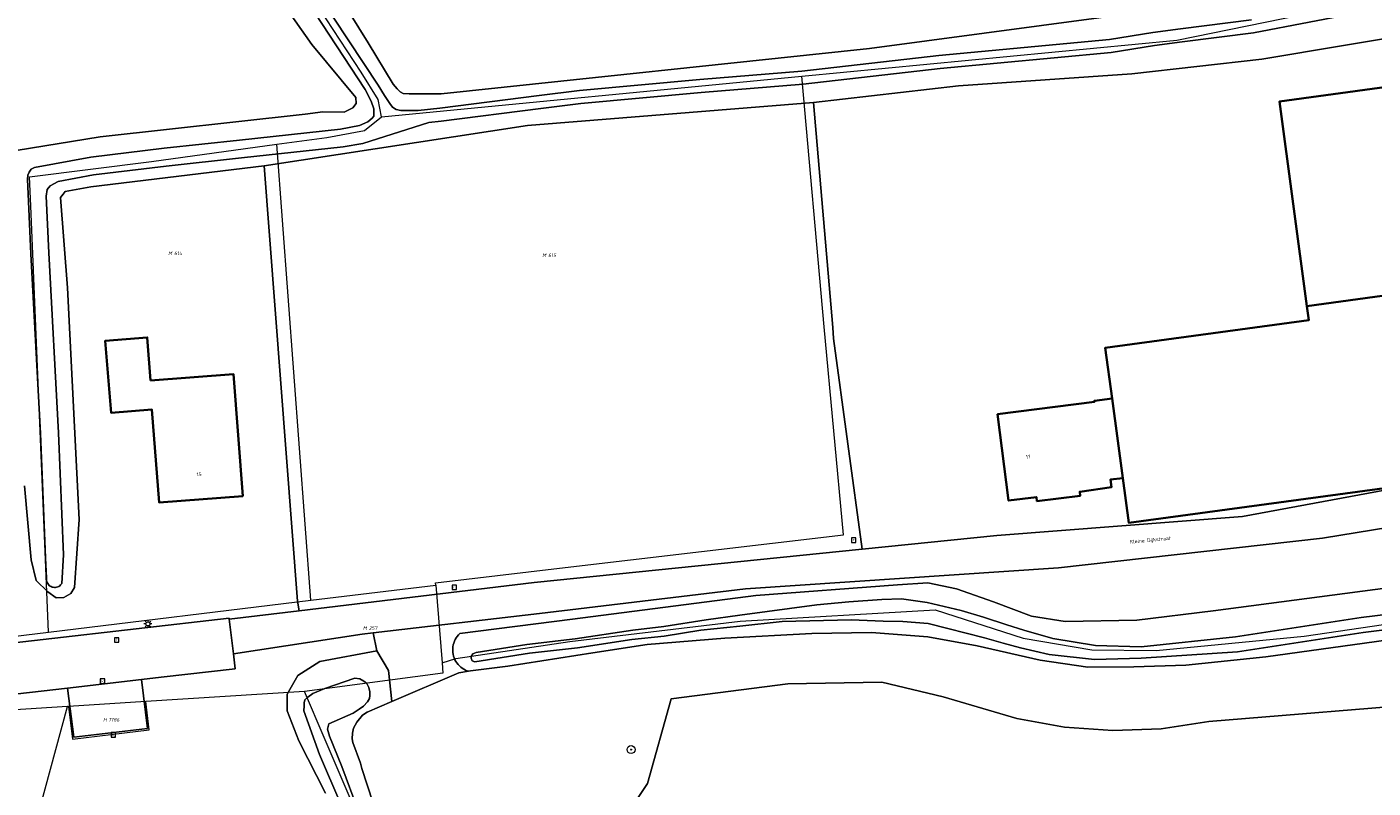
# Model space of a CAD drawing. Header units: metres. Extents: x 250001 to 257773, y 598992 to 609118.
# Tile 85 of 256: x 251689 to 251823, y 601573 to 601649. Entities that reach past the tile are written whole.
import ezdxf
from ezdxf.enums import TextEntityAlignment as Align
from ezdxf.lldxf.tags import DXFTag

# ---------------------------------------------------------------- set-up
doc = ezdxf.new("R2010")
doc.units = ezdxf.units.M
for name, color, linetype, lineweight in [('B-WE-GR-BOOM-S', 252, 'Continuous', 25), ('B-WE-GR-BOS_LOOF-GV', 252, 'Continuous', 13), ('B-WE-GR-BOUWLAND-GV', 252, 'Continuous', 13), ('B-WE-GR-GRAS-GV', 252, 'Continuous', 13), ('B-WE-GR-GROENVOORZIENING-GV', 252, 'Continuous', 18), ('B-WE-KG-GRENS_PERCEEL-G', 150, 'KG-PERCEEL', 18), ('B-WE-KG-GRENS_PERCEEL-S', 150, 'Continuous', 25), ('B-WE-KL-ET_LS_OV_LICHTMAST-S', 252, 'Continuous', 25), ('B-WE-OG-BEBOUWING-GV', 1, 'Continuous', 35), ('B-WE-OG-BEBOUWING-T18', 7, 'Continuous', 18), ('B-WE-OG-TERREIN_ERF-GV', 7, 'Continuous', 18), ('B-WE-OG-TOPOGRAFIE-T18', 2, 'Continuous', 18), ('B-WE-OG-WATER-GV', 252, 'Continuous', 18), ('B-WE-OG-WATER_SLOOT-GV', 252, 'Continuous', 18), ('B-WE-RI-GWA_KOLK-S', 252, 'Continuous', 25), ('B-WE-RI-GWA_RIOOLPUT-S', 252, 'Continuous', 25), ('B-WE-VH-VERHARDING_GESLOTEN-GV', 252, 'Continuous', 18), ('B-WE-VH-VERHARDING_OPEN-GV', 252, 'Continuous', 18), ('X-XX-AL-REFERENTIE-G', 7, 'Continuous', 18)]:
    doc.layers.add(name, color=color, linetype=linetype, lineweight=lineweight)
doc.styles.add('NLCS-ISO', font='NLCS-ISO.ttf')
doc.styles.add('NLCS-ISO-ANNOTATIEF-T18', font='NLCS-ISO.ttf', dxfattribs={"height": 1.8})
doc.styles.get("Standard").update_dxf_attribs({"font": 'NLCS-ISO.ttf'})
tags = doc.linetypes.add('KG-PERCEEL', pattern='A,5.5,-2,["P",Standard,S=1.8,R=0,X=-0.5,Y=-0.9],-2,5.5,-2,[5,NLCS.SHX,S=0.75,R=0,X=0,Y=0],-2', length=19).pattern_tags.tags
tags[6] = DXFTag(74, 10)

# ---------------------------------------------------------------- blocks, each defined once
blk = doc.blocks.new('SKG-PERCEELNUMMER-SO')
at = {"style": 'NLCS-ISO', "oblique": 10, "flags": 1}
blk.add_attdef('GEMEENTECODE', text='', height=1.8, dxfattribs=at).set_placement((0, 2.55), align=Align.MIDDLE_CENTER)
at = {"style": 'NLCS-ISO', "oblique": 10}
blk.add_attdef('SECTIE', text='', height=1.8, dxfattribs=at).set_placement((-0.5, 0), align=Align.MIDDLE_RIGHT)
blk.add_attdef('PERCEELNUMMER', text='', height=1.8, dxfattribs=at).set_placement((0.5, 0), align=Align.MIDDLE_LEFT)
blk = doc.blocks.new('BS2021-132-Xref-KAD-20210617')
at = {"layer": 'B-WE-KG-GRENS_PERCEEL-G', "flags": 128}
for points in [[(251766.374, 601644.315), (251803.79, 601647.914), (251830.044, 601653.3), (251842.835, 601654.646), (251851.586, 601655.319), (251869.089, 601658.012), (251892.988, 601661.714), (251902.076, 601662.388), (251907.462, 601663.397), (251940.448, 601667.1), (251961.317, 601668.783), (251977.474, 601670.803), (251993.294, 601672.486), (252007.767, 601674.842), (252072.057, 601690.998), (252131.635, 601709.511), (252171.69, 601723.312), (252288.489, 601764.713), (252333.256, 601779.86), (252353.117, 601786.479)], [(251724.442, 601640.281), (251724.099, 601641.995), (251722.385, 601644.737), (251702.849, 601674.556), (251675.771, 601715.686), (251659.63, 601741.319)], [(251724.442, 601640.281), (251766.374, 601644.315)], [(251729.823, 601593.809), (251742.187, 601595.256), (251770.522, 601598.59), (251768.597, 601619.335), (251766.374, 601644.315)], [(251713.973, 601637.541), (251718.958, 601638.225), (251722.728, 601638.91), (251724.442, 601640.281)], [(251691.218, 601588.892), (251689.447, 601631.404), (251689.319, 601634.273), (251701.478, 601635.826), (251713.973, 601637.541)], [(251717.389, 601592.062), (251713.973, 601637.541)], [(251730.466, 601585.812), (251731.842, 601586.26), (251743.207, 601587.947), (251760.204, 601589.981), (251779.666, 601591.091), (251788.438, 601588.285), (251795.298, 601587.124), (251801.711, 601587.057), (251816.482, 601588.48), (251833.215, 601590.956), (251868.416, 601595.684)], [(251717.389, 601592.062), (251729.842, 601593.57)], [(251729.842, 601593.57), (251729.823, 601593.809)], [(251729.842, 601593.57), (251730.466, 601585.812)], [(251691.218, 601588.892), (251717.389, 601592.062)], [(251681.324, 601587.693), (251691.218, 601588.892)], [(251730.466, 601585.812), (251730.548, 601584.791), (251716.76, 601582.95)], [(251716.76, 601582.95), (251700.901, 601581.955)], [(251710.81, 601534.71), (251718.72, 601550.86), (251722.3, 601559.62), (251722.93, 601565.13), (251721.49, 601571.86), (251718.71, 601578.36), (251716.76, 601582.95)], [(251693.091, 601581.464), (251681.613, 601580.744)], [(251684.5, 601549.838), (251693.091, 601581.464)], [(251693.195, 601581.471), (251693.091, 601581.464)], [(251700.901, 601581.955), (251693.195, 601581.471)], [(251693.195, 601581.471), (251693.6, 601578.22), (251701.26, 601579.14), (251700.901, 601581.955)]]:
    blk.add_lwpolyline(points, dxfattribs=at)
at = {"layer": 'B-WE-KG-GRENS_PERCEEL-S', "xscale": 0.2, "yscale": 0.2, "zscale": 0.2}
for p, values in [((251703.639, 601626.665), {'PERCEELNUMMER': '614', 'SECTIE': 'M'}), ((251740.961, 601626.471), {'PERCEELNUMMER': '615', 'SECTIE': 'M'}), ((251723.075, 601589.285), {'PERCEELNUMMER': '257', 'SECTIE': 'M'}), ((251697.105, 601580.145), {'PERCEELNUMMER': '1786', 'SECTIE': 'H'})]:
    blk.add_blockref('SKG-PERCEELNUMMER-SO', p, dxfattribs=at).add_auto_attribs(values)
blk = doc.blocks.new('SKL-ET_OV_LICHTMAST-SO')
at = {"color": 0, "linetype": 'ByBlock', "lineweight": 18}
for points in [[(-1.25, 0), (-2, 0)], [(-1.41, 1.41), (-0.88, 0.88)], [(0, 2), (0, 1.25)], [(0.88, 0.88), (1.41, 1.41)], [(2, 0), (1.25, 0)], [(-1.41, -1.41), (-0.88, -0.88)], [(0, -1.25), (0, -2)], [(0.88, -0.88), (1.41, -1.41)]]:
    blk.add_lwpolyline(points, dxfattribs=at)
blk.add_circle((0, 0), 1, dxfattribs=at)
blk = doc.blocks.new('SRI-KOLK-SO')
at = {"color": 0, "linetype": 'ByBlock', "lineweight": 18}
blk.add_lwpolyline([(-1.125, -1.125), (1.125, -1.125), (1.125, 1.125), (-1.125, 1.125)], close=True, dxfattribs=at)
at = {"color": 0, "linetype": 'ByBlock', "lineweight": 18, "style": 'NLCS-ISO'}
blk.add_text('k', height=1.5, dxfattribs=at).set_placement((0, 0), align=Align.MIDDLE_CENTER)
blk = doc.blocks.new('SRI-PUT_INSPECTIEPUT_RIOOLPUT-SO')
at = {"color": 0, "linetype": 'ByBlock', "lineweight": 18}
blk.add_lwpolyline([(-1.12, -1.12), (1.12, -1.12), (1.12, 1.12), (-1.12, 1.12)], close=True, dxfattribs=at)
at = {"color": 0, "linetype": 'ByBlock', "lineweight": 18, "style": 'NLCS-ISO'}
blk.add_text('r', height=1.5, dxfattribs=at).set_placement((0, 0.28), align=Align.MIDDLE_CENTER)
blk = doc.blocks.new('SGR-BOOM_01-SO')
at = {"linetype": 'ByBlock', "lineweight": 18}
h = blk.add_hatch(color=0, dxfattribs=at)
h.dxf.hatch_style = 1
edge = h.paths.add_edge_path()
edge.add_arc((0, 0), 0.25, 0, 360)
at = {"color": 0, "linetype": 'ByBlock', "lineweight": 18}
for radius in [2, 0.25]:
    blk.add_circle((0, 0), radius, dxfattribs=at)
blk = doc.blocks.new('BS2021-132-Xref-BGT-GRIJS-20210617-aangepast')
at = {"layer": 'B-WE-GR-BOS_LOOF-GV', "flags": 128}
blk.add_lwpolyline([(251864.609, 601575.949), (251853.47, 601585.4), (251830.559, 601581.89), (251806.98, 601579.979), (251802.207, 601579.255), (251797.383, 601579.063), (251792.568, 601579.406), (251787.82, 601580.28), (251780.48, 601582.43), (251774.35, 601583.91), (251764.98, 601583.719), (251753.339, 601582.219), (251750.97, 601573.79), (251748.059, 601569.42), (251821.359, 601518.38), (251892.805, 601539.196), (251891.26, 601543.189), (251883.79, 601559.369), (251877.44, 601565.81)], close=True, dxfattribs=at)
at = {"layer": 'B-WE-GR-BOUWLAND-GV', "flags": 128}
blk.add_lwpolyline([(251705.501, 601675.937), (251723.107, 601647.661), (251725.582, 601643.538), (251726.004, 601643.052), (251726.285, 601642.782), (251726.598, 601642.592), (251727.196, 601642.557), (251730.37, 601642.574), (251773.101, 601647.072), (251842.248, 601656.378)], dxfattribs=at)
at = {"layer": 'B-WE-GR-GRAS-GV', "flags": 128}
blk.add_lwpolyline([(251601.424, 601626.407), (251607.07, 601627.177), (251639.93, 601631.169), (251655.143, 601632.898), (251665.172, 601633.747), (251675.874, 601635.068), (251679.16, 601635.202), (251687.973, 601636.901), (251696.365, 601638.282), (251716.8, 601640.555), (251718.559, 601640.786), (251720.698, 601640.745), (251721.562, 601641.177), (251721.891, 601641.599), (251721.88, 601642.193), (251717.466, 601647.479), (251712.078, 601655.164)], dxfattribs=at)
blk.add_lwpolyline([(251769.443, 601619.253), (251767.527, 601641.712), (251738.997, 601639.413), (251712.714, 601635.37), (251716.041, 601591.984), (251716.218, 601591.011), (251739.66, 601593.849), (251772.398, 601597.163), (251769.536, 601618.166)], close=True, dxfattribs=at)
at = {"layer": 'B-WE-GR-GROENVOORZIENING-GV', "flags": 128}
for points in [[(251833.162, 601600.667), (251818.311, 601598.251), (251791.964, 601595.294), (251760.749, 601593.212), (251740.179, 601590.75), (251723.608, 601588.819), (251723.959, 601587.02), (251725.119, 601585.069), (251725.47, 601581.979), (251732.13, 601584.81), (251733.321, 601585.018), (251733.067, 601584.986), (251732.985, 601585.015), (251732.811, 601585.089), (251732.643, 601585.177), (251732.484, 601585.279), (251732.334, 601585.394), (251732.194, 601585.522), (251732.066, 601585.66), (251731.949, 601585.809), (251731.846, 601585.968), (251731.756, 601586.134), (251731.681, 601586.307), (251731.621, 601586.486), (251731.576, 601586.67), (251731.547, 601586.856), (251731.534, 601587.045), (251731.536, 601587.234), (251731.555, 601587.422), (251731.59, 601587.608), (251731.64, 601587.79), (251731.705, 601587.967), (251731.785, 601588.139), (251731.88, 601588.302), (251731.987, 601588.458), (251732.108, 601588.604), (251732.256, 601588.756), (251743.489, 601590.18), (251761.779, 601592.53), (251775.894, 601593.615), (251778.924, 601593.787), (251781.783, 601593.215), (251785.498, 601591.9), (251789.271, 601590.471), (251792.644, 601589.956), (251799.79, 601590.071), (251807.39, 601590.994), (251826.108, 601593.467)], [(251825.869, 601588.241), (251812.657, 601586.437), (251804.693, 601585.584), (251799.475, 601585.415), (251794.903, 601585.405), (251790.127, 601586.085), (251783.861, 601587.519), (251778.934, 601588.403), (251773.306, 601588.861), (251767.379, 601588.753), (251758.685, 601588.285), (251750.924, 601587.642), (251745.511, 601586.821), (251737.025, 601585.486), (251733.321, 601585.018), (251732.13, 601584.81), (251725.47, 601581.979), (251723.003, 601580.916), (251722.537, 601580.611), (251721.974, 601579.895), (251721.639, 601579.313), (251721.533, 601578.807), (251721.514, 601578.259), (251721.581, 601577.872), (251722.32, 601575.8), (251722.45, 601575.27), (251724.119, 601570.209)]]:
    blk.add_lwpolyline(points, dxfattribs=at)
blk.add_lwpolyline([(251830.559, 601581.89), (251853.47, 601585.4), (251864.609, 601575.949), (251877.44, 601565.81), (251883.79, 601559.369), (251891.26, 601543.189), (251892.805, 601539.196), (251821.359, 601518.38), (251748.059, 601569.42), (251750.97, 601573.79), (251753.339, 601582.219), (251764.98, 601583.719), (251774.35, 601583.91), (251780.48, 601582.43), (251787.82, 601580.28), (251792.568, 601579.406), (251797.383, 601579.063), (251802.207, 601579.255), (251806.98, 601579.979)], close=True, dxfattribs=at)
at = {"layer": 'B-WE-OG-BEBOUWING-GV', "flags": 128}
for points in [[(251816.755, 601621.404), (251825.216, 601622.552), (251847.463, 601625.573), (251844.692, 601645.985), (251814.031, 601641.81)], [(251825.216, 601622.552), (251816.755, 601621.404), (251816.945, 601619.981), (251796.641, 601617.25), (251797.322, 601612.184), (251798.391, 601604.243), (251798.988, 601599.8), (251827.703, 601603.678)], [(251701.382, 601613.985), (251701.051, 601618.268), (251696.873, 601617.944), (251697.448, 601610.765), (251701.523, 601611.072), (251702.258, 601601.81), (251710.588, 601602.455), (251709.649, 601614.625)], [(251797.322, 601612.184), (251795.559, 601611.959), (251795.579, 601611.859), (251785.89, 601610.619), (251787, 601602), (251789.769, 601602.349), (251789.82, 601601.949), (251794.149, 601602.479), (251794.089, 601602.88), (251797.25, 601603.329), (251797.16, 601604.099), (251798.391, 601604.243)]]:
    blk.add_lwpolyline(points, close=True, dxfattribs=at)
at = {"layer": 'B-WE-OG-TERREIN_ERF-GV', "flags": 128}
for points in [[(251681.359, 601587.079), (251709.23, 601590.29), (251709.244, 601590.167), (251716.218, 601591.011), (251716.041, 601591.984), (251712.714, 601635.37), (251695.426, 601633.294), (251692.86, 601632.831), (251692.667, 601632.57), (251692.415, 601632.229), (251693.114, 601623.231), (251694.248, 601600.121), (251693.797, 601593.34), (251693.432, 601592.739), (251692.727, 601592.33), (251691.974, 601592.317), (251691.132, 601592.895), (251689.983, 601594.023), (251689.49, 601596.093), (251688.8, 601603.487)], [(251718.832, 601572.83), (251716.179, 601578.03), (251715.019, 601581.02), (251715.029, 601582.709), (251716.079, 601584.55), (251718.279, 601585.969), (251723.959, 601587.02), (251723.608, 601588.819), (251722.489, 601588.689), (251709.653, 601586.721), (251709.829, 601585.239), (251702.457, 601584.389), (251700.47, 601584.16), (251701.069, 601579.27), (251693.73, 601578.41), (251693.109, 601583.31), (251663.589, 601579.93)]]:
    blk.add_lwpolyline(points, dxfattribs=at)
for points in [[(251850.157, 601625.972), (251846.313, 601652.602), (251843.079, 601652.266), (251842.742, 601652.231), (251828.764, 601648.769), (251812.258, 601646.012), (251799.274, 601644.567), (251781.987, 601643.361), (251767.527, 601641.712), (251769.443, 601619.253), (251769.536, 601618.166), (251772.398, 601597.163), (251785.816, 601598.521), (251810.324, 601600.425), (251829.179, 601603.918), (251833.601, 601605.686), (251840.917, 601607.326), (251849.624, 601608.73), (251852.06, 601609.123)], [(251816.945, 601619.981), (251816.755, 601621.404), (251814.031, 601641.81), (251844.692, 601645.985), (251847.463, 601625.573), (251825.216, 601622.552), (251827.703, 601603.678), (251798.988, 601599.8), (251798.391, 601604.243), (251797.16, 601604.099), (251797.25, 601603.329), (251794.089, 601602.88), (251794.149, 601602.479), (251789.82, 601601.949), (251789.769, 601602.349), (251787, 601602), (251785.89, 601610.619), (251795.579, 601611.859), (251795.559, 601611.959), (251797.322, 601612.184), (251796.641, 601617.25)], [(251696.873, 601617.944), (251701.051, 601618.268), (251701.382, 601613.985), (251709.649, 601614.625), (251710.588, 601602.455), (251702.258, 601601.81), (251701.523, 601611.072), (251697.448, 601610.765)]]:
    blk.add_lwpolyline(points, close=True, dxfattribs=at)
at = {"layer": 'B-WE-OG-WATER-GV', "flags": 128}
for points in [[(251717.087, 601651.705), (251722.814, 601642.988), (251723.404, 601641.821), (251723.671, 601641.065), (251723.663, 601640.338), (251723.501, 601640.125), (251723.056, 601639.776), (251722.247, 601639.397), (251720.347, 601639.052), (251710.251, 601637.961), (251702.746, 601637.147), (251695.425, 601636.267), (251689.806, 601635.235), (251689.487, 601635.068), (251689.286, 601634.755), (251689.143, 601634.442), (251689.104, 601634.051), (251689.446, 601626.606), (251690.393, 601608.688), (251690.896, 601596.292), (251691.002, 601594.273), (251690.995, 601594.158), (251691.003, 601594.044), (251691.027, 601593.932), (251691.067, 601593.825), (251691.121, 601593.724), (251691.189, 601593.631), (251691.269, 601593.549), (251691.359, 601593.479), (251691.459, 601593.422), (251691.565, 601593.379), (251691.677, 601593.352), (251691.791, 601593.341), (251691.905, 601593.345), (251692.018, 601593.365), (251692.127, 601593.401), (251692.23, 601593.451), (251692.325, 601593.516), (251692.409, 601593.593), (251692.483, 601593.681), (251692.527, 601593.749), (251692.686, 601596.584), (251692.191, 601608.772), (251691.244, 601626.694), (251690.984, 601632.36), (251691.086, 601633.028), (251691.378, 601633.401), (251692.171, 601633.839), (251695.695, 601634.487), (251702.95, 601635.359), (251710.445, 601636.172), (251720.605, 601637.27), (251722.568, 601637.626), (251729.148, 601639.708), (251730.381, 601639.835), (251740.326, 601641.097), (251744.325, 601641.593), (251756.311, 601642.705), (251766.506, 601643.534), (251780.171, 601645.105), (251797.234, 601646.681), (251801.565, 601647.384), (251804.303, 601647.753), (251811.418, 601648.655), (251822.547, 601650.779)], [(251811.214, 601649.94), (251804.135, 601649.042), (251801.374, 601648.67), (251797.07, 601647.971), (251780.037, 601646.398), (251766.379, 601644.828), (251756.198, 601644), (251744.185, 601642.885), (251740.164, 601642.387), (251730.232, 601641.127), (251728.097, 601640.907), (251726.347, 601640.905), (251725.893, 601641.007), (251725.514, 601641.232), (251725.243, 601641.591), (251724.722, 601642.386), (251724.082, 601643.426), (251718.177, 601652.412)], [(251833.34, 601591.721), (251822.155, 601590.337), (251809.624, 601588.412), (251800.232, 601587.43), (251795.657, 601587.537), (251791.409, 601588.237), (251788.5, 601589.095), (251786.802, 601589.6), (251784.483, 601590.375), (251782.247, 601591.031), (251778.856, 601591.827), (251776.316, 601592.209), (251774.348, 601592.147), (251771.056, 601591.899), (251767.845, 601591.613), (251760.173, 601590.589), (251756.805, 601590.125), (251752.582, 601589.459), (251749.508, 601589.081), (251743.743, 601588.214), (251738.916, 601587.64), (251733.856, 601586.869), (251733.543, 601586.709), (251733.368, 601586.457), (251733.371, 601586.278), (251733.485, 601586.016), (251733.727, 601585.912), (251739.178, 601586.789), (251743.992, 601587.332), (251749.417, 601588.141), (251752.627, 601588.495), (251756.288, 601589.071), (251760.166, 601589.49), (251764.419, 601589.942), (251771.303, 601590.095), (251774.495, 601589.985), (251776.443, 601589.953), (251778.962, 601589.75), (251780.944, 601589.26), (251784.601, 601588.3), (251786.46, 601587.798), (251788.183, 601587.32), (251791.036, 601586.649), (251795.574, 601586.169), (251800.208, 601586.28), (251809.816, 601586.924), (251822.361, 601588.851), (251833.518, 601590.231)], [(251722.094, 601571.084), (251720.48, 601575.473), (251719.256, 601578.5), (251719.043, 601579.208), (251719.179, 601579.74), (251721.588, 601580.788), (251722.183, 601581.2), (251722.616, 601581.5), (251723.046, 601581.946), (251723.223, 601582.26), (251723.254, 601582.553), (251723.247, 601582.936), (251723.166, 601583.373), (251722.958, 601583.752), (251722.662, 601583.984), (251722.256, 601584.232), (251721.78, 601584.278), (251718.786, 601583.256), (251717.572, 601582.759), (251717.067, 601582.403), (251716.78, 601582.142), (251716.713, 601581.831), (251716.7, 601581.52), (251716.673, 601581.027), (251718.231, 601576.692), (251720.384, 601571.728)]]:
    blk.add_lwpolyline(points, dxfattribs=at)
at = {"layer": 'B-WE-OG-WATER_SLOOT-GV', "flags": 128}
for points in [[(251712.078, 601655.164), (251717.466, 601647.479), (251721.88, 601642.193), (251721.891, 601641.599), (251721.562, 601641.177), (251720.698, 601640.745), (251718.559, 601640.786), (251716.8, 601640.555), (251696.365, 601638.282), (251687.973, 601636.901)], [(251688.8, 601603.487), (251689.49, 601596.093), (251689.983, 601594.023), (251691.132, 601592.895), (251691.974, 601592.317), (251692.727, 601592.33), (251693.432, 601592.739), (251693.797, 601593.34), (251694.248, 601600.121), (251693.114, 601623.231), (251692.415, 601632.229), (251692.667, 601632.57), (251692.86, 601632.831), (251695.426, 601633.294), (251712.714, 601635.37), (251738.997, 601639.413), (251767.527, 601641.712), (251781.987, 601643.361), (251799.274, 601644.567), (251812.258, 601646.012), (251828.764, 601648.769)], [(251842.248, 601656.378), (251773.101, 601647.072), (251730.37, 601642.574), (251727.196, 601642.557), (251726.598, 601642.592), (251726.285, 601642.782), (251726.004, 601643.052), (251725.582, 601643.538), (251723.107, 601647.661), (251705.501, 601675.937)], [(251718.177, 601652.412), (251724.082, 601643.426), (251724.722, 601642.386), (251725.243, 601641.591), (251725.514, 601641.232), (251725.893, 601641.007), (251726.347, 601640.905), (251728.097, 601640.907), (251730.232, 601641.127), (251740.164, 601642.387), (251744.185, 601642.885), (251756.198, 601644), (251766.379, 601644.828), (251780.037, 601646.398), (251797.07, 601647.971), (251801.374, 601648.67), (251804.135, 601649.042), (251811.214, 601649.94)], [(251822.547, 601650.779), (251811.418, 601648.655), (251804.303, 601647.753), (251801.565, 601647.384), (251797.234, 601646.681), (251780.171, 601645.105), (251766.506, 601643.534), (251756.311, 601642.705), (251744.325, 601641.593), (251740.326, 601641.097), (251730.381, 601639.835), (251729.148, 601639.708), (251722.568, 601637.626), (251720.605, 601637.27), (251710.445, 601636.172), (251702.95, 601635.359), (251695.695, 601634.487), (251692.171, 601633.839), (251691.378, 601633.401), (251691.086, 601633.028), (251690.984, 601632.36), (251691.244, 601626.694), (251692.191, 601608.772), (251692.686, 601596.584), (251692.527, 601593.749), (251692.483, 601593.681), (251692.409, 601593.593), (251692.325, 601593.516), (251692.23, 601593.451), (251692.127, 601593.401), (251692.018, 601593.365), (251691.905, 601593.345), (251691.791, 601593.341), (251691.677, 601593.352), (251691.565, 601593.379), (251691.459, 601593.422), (251691.359, 601593.479), (251691.269, 601593.549), (251691.189, 601593.631), (251691.121, 601593.724), (251691.067, 601593.825), (251691.027, 601593.932), (251691.003, 601594.044), (251690.995, 601594.158), (251691.002, 601594.273), (251690.896, 601596.292), (251690.393, 601608.688), (251689.446, 601626.606), (251689.104, 601634.051), (251689.143, 601634.442), (251689.286, 601634.755), (251689.487, 601635.068), (251689.806, 601635.235), (251695.425, 601636.267), (251702.746, 601637.147), (251710.251, 601637.961), (251720.347, 601639.052), (251722.247, 601639.397), (251723.056, 601639.776), (251723.501, 601640.125), (251723.663, 601640.338), (251723.671, 601641.065), (251723.404, 601641.821), (251722.814, 601642.988), (251717.087, 601651.705)], [(251826.108, 601593.467), (251807.39, 601590.994), (251799.79, 601590.071), (251792.644, 601589.956), (251789.271, 601590.471), (251785.498, 601591.9), (251781.783, 601593.215), (251778.924, 601593.787), (251775.894, 601593.615), (251761.779, 601592.53), (251743.489, 601590.18), (251732.256, 601588.756), (251732.108, 601588.604), (251731.987, 601588.458), (251731.88, 601588.302), (251731.785, 601588.139), (251731.705, 601587.967), (251731.64, 601587.79), (251731.59, 601587.608), (251731.555, 601587.422), (251731.536, 601587.234), (251731.534, 601587.045), (251731.547, 601586.856), (251731.576, 601586.67), (251731.621, 601586.486), (251731.681, 601586.307), (251731.756, 601586.134), (251731.846, 601585.968), (251731.949, 601585.809), (251732.066, 601585.66), (251732.194, 601585.522), (251732.334, 601585.394), (251732.484, 601585.279), (251732.643, 601585.177), (251732.811, 601585.089), (251732.985, 601585.015), (251733.067, 601584.986), (251733.321, 601585.018), (251737.025, 601585.486), (251745.511, 601586.821), (251750.924, 601587.642), (251758.685, 601588.285), (251767.379, 601588.753), (251773.306, 601588.861), (251778.934, 601588.403), (251783.861, 601587.519), (251790.127, 601586.085), (251794.903, 601585.405), (251799.475, 601585.415), (251804.693, 601585.584), (251812.657, 601586.437), (251825.869, 601588.241)], [(251833.518, 601590.231), (251822.361, 601588.851), (251809.816, 601586.924), (251800.208, 601586.28), (251795.574, 601586.169), (251791.036, 601586.649), (251788.183, 601587.32), (251786.46, 601587.798), (251784.601, 601588.3), (251780.944, 601589.26), (251778.962, 601589.75), (251776.443, 601589.953), (251774.495, 601589.985), (251771.303, 601590.095), (251764.419, 601589.942), (251760.166, 601589.49), (251756.288, 601589.071), (251752.627, 601588.495), (251749.417, 601588.141), (251743.992, 601587.332), (251739.178, 601586.789), (251733.727, 601585.912), (251733.485, 601586.016), (251733.371, 601586.278), (251733.368, 601586.457), (251733.543, 601586.709), (251733.856, 601586.869), (251738.916, 601587.64), (251743.743, 601588.214), (251749.508, 601589.081), (251752.582, 601589.459), (251756.805, 601590.125), (251760.173, 601590.589), (251767.845, 601591.613), (251771.056, 601591.899), (251774.348, 601592.147), (251776.316, 601592.209), (251778.856, 601591.827), (251782.247, 601591.031), (251784.483, 601590.375), (251786.802, 601589.6), (251788.5, 601589.095), (251791.409, 601588.237), (251795.657, 601587.537), (251800.232, 601587.43), (251809.624, 601588.412), (251822.155, 601590.337), (251833.34, 601591.721)], [(251724.119, 601570.209), (251722.45, 601575.27), (251722.32, 601575.8), (251721.581, 601577.872), (251721.514, 601578.259), (251721.533, 601578.807), (251721.639, 601579.313), (251721.974, 601579.895), (251722.537, 601580.611), (251723.003, 601580.916), (251725.47, 601581.979), (251725.119, 601585.069), (251723.959, 601587.02), (251718.279, 601585.969), (251716.079, 601584.55), (251715.029, 601582.709), (251715.019, 601581.02), (251716.179, 601578.03), (251718.832, 601572.83)], [(251720.384, 601571.728), (251718.231, 601576.692), (251716.673, 601581.027), (251716.7, 601581.52), (251716.713, 601581.831), (251716.78, 601582.142), (251717.067, 601582.403), (251717.572, 601582.759), (251718.786, 601583.256), (251721.78, 601584.278), (251722.256, 601584.232), (251722.662, 601583.984), (251722.958, 601583.752), (251723.166, 601583.373), (251723.247, 601582.936), (251723.254, 601582.553), (251723.223, 601582.26), (251723.046, 601581.946), (251722.616, 601581.5), (251722.183, 601581.2), (251721.588, 601580.788), (251719.179, 601579.74), (251719.043, 601579.208), (251719.256, 601578.5), (251720.48, 601575.473), (251722.094, 601571.084)]]:
    blk.add_lwpolyline(points, dxfattribs=at)
at = {"layer": 'B-WE-VH-VERHARDING_GESLOTEN-GV', "flags": 128}
blk.add_lwpolyline([(251829.179, 601603.918), (251810.324, 601600.425), (251785.816, 601598.521), (251772.398, 601597.163), (251739.66, 601593.849), (251716.218, 601591.011), (251709.244, 601590.167), (251709.653, 601586.721), (251722.489, 601588.689), (251723.608, 601588.819), (251740.179, 601590.75), (251760.749, 601593.212), (251791.964, 601595.294), (251818.311, 601598.251), (251833.162, 601600.667)], dxfattribs=at)
at = {"layer": 'B-WE-VH-VERHARDING_OPEN-GV', "flags": 128}
blk.add_lwpolyline([(251601.855, 601573.986), (251620.397, 601575.765), (251625.797, 601576.29), (251635.67, 601577.25), (251649.64, 601578.579), (251654.687, 601579.057), (251656.723, 601579.25), (251660.806, 601579.652), (251663.589, 601579.93), (251693.109, 601583.31), (251700.47, 601584.16), (251702.457, 601584.389), (251709.829, 601585.239), (251709.653, 601586.721), (251709.244, 601590.167), (251709.23, 601590.29), (251681.359, 601587.079), (251658.2, 601584.4), (251655.2, 601584.099), (251650.209, 601583.63), (251648.22, 601583.43), (251624.35, 601581.109), (251602.41, 601579.01)], dxfattribs=at)
blk.add_lwpolyline([(251701.069, 601579.27), (251700.47, 601584.16), (251693.109, 601583.31), (251693.73, 601578.41)], close=True, dxfattribs=at)
at = {"layer": 'B-WE-GR-BOOM-S', "xscale": 0.2, "yscale": 0.2, "zscale": 0.2}
blk.add_blockref('SGR-BOOM_01-SO', (251749.33, 601577.17), dxfattribs=at)
at = {"layer": 'B-WE-KL-ET_LS_OV_LICHTMAST-S', "xscale": 0.2, "yscale": 0.2, "zscale": 0.2}
blk.add_blockref('SKL-ET_OV_LICHTMAST-SO', (251701.12, 601589.7), dxfattribs=at)
at = {"layer": 'B-WE-RI-GWA_KOLK-S', "xscale": 0.2, "yscale": 0.2, "zscale": 0.2}
for p in [(251696.6, 601583.99), (251697.67, 601578.65)]:
    blk.add_blockref('SRI-KOLK-SO', p, dxfattribs=at)
at = {"layer": 'B-WE-RI-GWA_RIOOLPUT-S', "xscale": 0.2, "yscale": 0.2, "zscale": 0.2}
for p in [(251771.53, 601598.05), (251731.7, 601593.35), (251698, 601588.1)]:
    blk.add_blockref('SRI-PUT_INSPECTIEPUT_RIOOLPUT-SO', p, dxfattribs=at)
at = {"layer": 'B-WE-OG-BEBOUWING-T18', "style": 'NLCS-ISO-ANNOTATIEF-T18'}
for s, rotation, p in [('17', 7.3, (251788.958, 601606.371)), ('15', 4.4, (251706.23, 601604.625))]:
    blk.add_text(s, height=0.36, rotation=rotation, dxfattribs=at).set_placement(p, align=Align.MIDDLE)
at = {"layer": 'B-WE-OG-TOPOGRAFIE-T18', "style": 'NLCS-ISO-ANNOTATIEF-T18'}
blk.add_text('Kleine Dijkstraat', height=0.36, rotation=5.5, dxfattribs=at).set_placement((251801.137, 601598.02), align=Align.MIDDLE)

msp = doc.modelspace()

# ---------------------------------------------------------------- block references
at = {"layer": 'X-XX-AL-REFERENTIE-G'}
for name in ['BS2021-132-Xref-BGT-GRIJS-20210617-aangepast', 'BS2021-132-Xref-KAD-20210617']:
    msp.add_blockref(name, (0, 0), dxfattribs=at)

doc.saveas('drawing.dxf')
